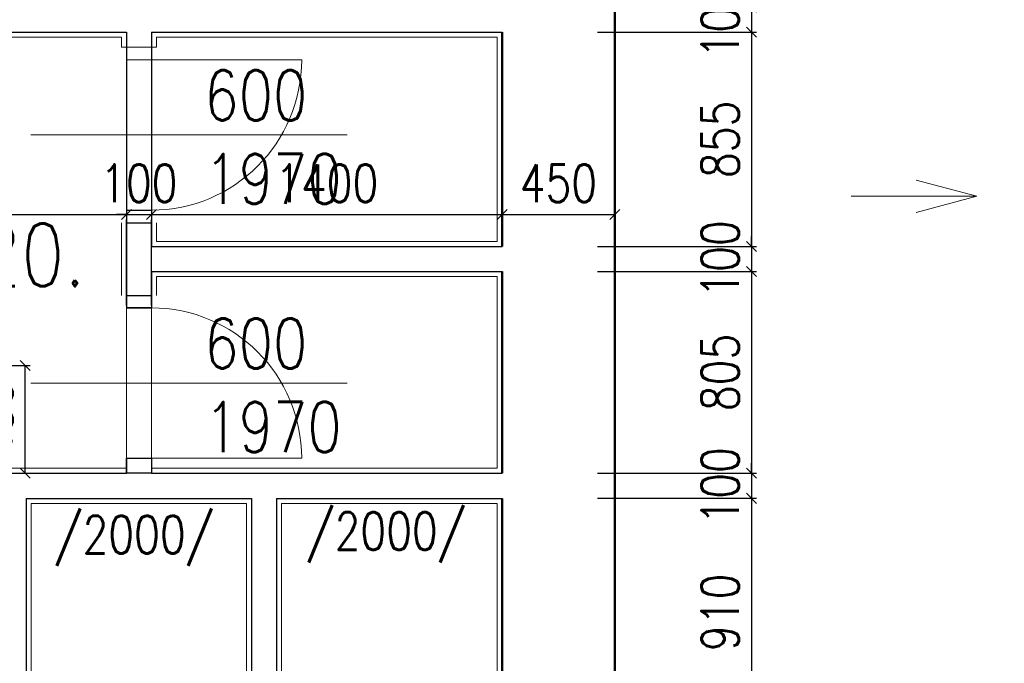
# Model space of a CAD drawing. Header units: millimetres. Extents: x -238874 to 551972, y -298952 to 658415.
# Tile 206 of 256: x 25192 to 29123, y 169963 to 172531. Entities that reach past the tile are written whole.
import ezdxf

# ---------------------------------------------------------------- set-up
doc = ezdxf.new("R2010")
doc.units = ezdxf.units.MM
doc.header["$LTSCALE"] = 20
for name, color, linetype in [('CZ', 255, 'Continuous'), ('KOTY', 8, 'Continuous'), ('ZDP', 50, 'Continuous')]:
    doc.layers.add(name, color=color, linetype=linetype)
doc.layers.add('NOSNÉ', color=8, linetype='Continuous', lineweight=50)
doc.layers.add('PRUCHODY', color=7, linetype='Continuous', lineweight=18)
doc.styles.add('SIMPLEX', font='SIMPLEX.shx', dxfattribs={"width": 0.8, "bigfont": 'CAD13.shx'})
doc.styles.get("Standard").update_dxf_attribs({"font": 'simplex.shx', "width": 0.8})
doc.dimstyles.new('CKA', dxfattribs={"dimtxt": 200, "dimasz": 40, "dimexe": 20, "dimexo": 0.2, "dimgap": 50, "dimtad": 1, "dimdec": 0, "dimrnd": 1, "dimzin": 0, "dimdsep": 46, "dimtxsty": 'Standard', "dimblk1": 'OBLIQUE', "dimblk2": 'OBLIQUE', "dimsah": 1, "dimcen": 0.09, "dimclrd": 253, "dimclre": 253, "dimclrt": 253, "dimadec": 0, "dimazin": 0, "dimtfac": 1, "dimtdec": 0, "dimtix": 1, "dimtmove": 2, "dimatfit": 3, "dimfxl": 1, "dimtolj": 1, "dimtzin": 0, "dimarcsym": 0})

# ---------------------------------------------------------------- blocks, each defined once
blk = doc.blocks.new('_OBLIQUE')
at = {"color": 0, "linetype": 'ByBlock'}
blk.add_line((-0.5, -0.5), (0.5, 0.5), dxfattribs=at)
blk = doc.blocks.new('*D1708')
at = {"layer": 'DEFPOINTS', "color": 0, "transparency": 16777216}
for p in [(27568, 175940.9), (31507.2, 175940.9), (27568, 169200.9)]:
    blk.add_point(p, dxfattribs=at)
at = {"layer": 'KOTY', "lineweight": -2, "transparency": 16777216}
for p, q in [((27948.7, 175940.9), (31527.2, 175940.9)), ((31507.2, 169200.9), (31507.2, 175940.9))]:
    blk.add_line(p, q, dxfattribs=at)
at = {"layer": 'KOTY', "lineweight": -2, "transparency": 16777216, "xscale": 40, "yscale": 40, "zscale": 40}
for p, rotation in [((31507.2, 175940.9), 90), ((31507.2, 169200.9), 270)]:
    blk.add_blockref('_OBLIQUE', p, dxfattribs=dict(at, rotation=rotation))
at = {"layer": 'KOTY', "transparency": 16777216, "insert": (31382.2, 172570.9), "char_height": 150, "attachment_point": 5, "rotation": 90, "style": 'SIMPLEX'}
blk.add_mtext('\\A1;6740', dxfattribs=at)
blk = doc.blocks.new('*D1725')
at = {"layer": 'DEFPOINTS', "color": 0, "transparency": 16777216}
for p in [(25928, 172580.9), (27118, 172480.9), (28113.7, 172480.9)]:
    blk.add_point(p, dxfattribs=at)
at = {"layer": 'KOTY', "lineweight": -2, "transparency": 16777216}
for p, q in [((28113.7, 172580.9), (28113.7, 172620.9)), ((28113.7, 172580.9), (28113.7, 172480.9)), ((27498.7, 172480.9), (28133.7, 172480.9)), ((28113.7, 172480.9), (28113.7, 172440.9))]:
    blk.add_line(p, q, dxfattribs=at)
at = {"layer": 'KOTY', "lineweight": -2, "transparency": 16777216, "xscale": 40, "yscale": 40, "zscale": 40}
for p, rotation in [((28113.7, 172580.9), 270), ((28113.7, 172480.9), 90)]:
    blk.add_blockref('_OBLIQUE', p, dxfattribs=dict(at, rotation=rotation))
at = {"layer": 'KOTY', "transparency": 16777216, "insert": (27988.7, 172530.9), "char_height": 150, "attachment_point": 5, "rotation": 90, "style": 'SIMPLEX'}
blk.add_mtext('\\A1;100', dxfattribs=at)
blk = doc.blocks.new('*D1726')
at = {"layer": 'DEFPOINTS', "color": 0, "transparency": 16777216}
for p in [(27118, 171525.9), (27118, 170720.9), (28113.7, 170720.9)]:
    blk.add_point(p, dxfattribs=at)
at = {"layer": 'KOTY', "lineweight": -2, "transparency": 16777216}
for p, q in [((28113.7, 171525.9), (28113.7, 170720.9)), ((27498.7, 170720.9), (28133.7, 170720.9))]:
    blk.add_line(p, q, dxfattribs=at)
at = {"layer": 'KOTY', "lineweight": -2, "transparency": 16777216, "xscale": 40, "yscale": 40, "zscale": 40}
for p, rotation in [((28113.7, 171525.9), 90), ((28113.7, 170720.9), 270)]:
    blk.add_blockref('_OBLIQUE', p, dxfattribs=dict(at, rotation=rotation))
at = {"layer": 'KOTY', "transparency": 16777216, "insert": (27988.7, 171123.4), "char_height": 150, "attachment_point": 5, "rotation": 90, "style": 'SIMPLEX'}
blk.add_mtext('\\A1;805', dxfattribs=at)
blk = doc.blocks.new('*D1727')
at = {"layer": 'DEFPOINTS', "color": 0, "transparency": 16777216}
for p in [(27118, 170720.9), (27118, 170620.9), (28113.7, 170620.9)]:
    blk.add_point(p, dxfattribs=at)
at = {"layer": 'KOTY', "lineweight": -2, "transparency": 16777216}
for p, q in [((28113.7, 170720.9), (28113.7, 170760.9)), ((28113.7, 170720.9), (28113.7, 170620.9)), ((27498.7, 170620.9), (28133.7, 170620.9)), ((28113.7, 170620.9), (28113.7, 170580.9))]:
    blk.add_line(p, q, dxfattribs=at)
at = {"layer": 'KOTY', "lineweight": -2, "transparency": 16777216, "xscale": 40, "yscale": 40, "zscale": 40}
for p, rotation in [((28113.7, 170720.9), 270), ((28113.7, 170620.9), 90)]:
    blk.add_blockref('_OBLIQUE', p, dxfattribs=dict(at, rotation=rotation))
at = {"layer": 'KOTY', "transparency": 16777216, "insert": (27988.7, 170670.9), "char_height": 150, "attachment_point": 5, "rotation": 90, "style": 'SIMPLEX'}
blk.add_mtext('\\A1;100', dxfattribs=at)
blk = doc.blocks.new('*D1728')
at = {"layer": 'DEFPOINTS', "color": 0, "transparency": 16777216}
for p in [(27118, 170620.9), (27118, 169710.9), (28113.7, 169710.9)]:
    blk.add_point(p, dxfattribs=at)
at = {"layer": 'KOTY', "lineweight": -2, "transparency": 16777216}
for p, q in [((28113.7, 170620.9), (28113.7, 169710.9)), ((27498.7, 169710.9), (28133.7, 169710.9))]:
    blk.add_line(p, q, dxfattribs=at)
at = {"layer": 'KOTY', "lineweight": -2, "transparency": 16777216, "xscale": 40, "yscale": 40, "zscale": 40}
for p, rotation in [((28113.7, 170620.9), 90), ((28113.7, 169710.9), 270)]:
    blk.add_blockref('_OBLIQUE', p, dxfattribs=dict(at, rotation=rotation))
at = {"layer": 'KOTY', "transparency": 16777216, "insert": (27988.7, 170165.9), "char_height": 150, "attachment_point": 5, "rotation": 90, "style": 'SIMPLEX'}
blk.add_mtext('\\A1;910', dxfattribs=at)
blk = doc.blocks.new('*D1733')
at = {"layer": 'DEFPOINTS', "color": 0, "transparency": 16777216}
for p in [(27568, 171753.3), (27568, 171753.3), (27118, 171625.9)]:
    blk.add_point(p, dxfattribs=at)
at = {"layer": 'KOTY', "lineweight": -2, "transparency": 16777216}
for p, q in [((27568, 172134.1), (27568, 171773.3)), ((27118, 171753.3), (27568, 171753.3))]:
    blk.add_line(p, q, dxfattribs=at)
at = {"layer": 'KOTY', "lineweight": -2, "transparency": 16777216, "xscale": 40, "yscale": 40, "zscale": 40, "rotation": 180}
blk.add_blockref('_OBLIQUE', (27118, 171753.3), dxfattribs=at)
at = {"layer": 'KOTY', "lineweight": -2, "transparency": 16777216, "xscale": 40, "yscale": 40, "zscale": 40}
blk.add_blockref('_OBLIQUE', (27568, 171753.3), dxfattribs=at)
at = {"layer": 'KOTY', "transparency": 16777216, "insert": (27343, 171878.3), "char_height": 150, "attachment_point": 5, "style": 'SIMPLEX'}
blk.add_mtext('\\A1;450', dxfattribs=at)
blk = doc.blocks.new('*D1734')
at = {"layer": 'DEFPOINTS', "color": 0, "transparency": 16777216}
for p in [(27118, 172480.9), (27118, 171625.9), (28113.7, 171625.9)]:
    blk.add_point(p, dxfattribs=at)
at = {"layer": 'KOTY', "lineweight": -2, "transparency": 16777216}
for p, q in [((28113.7, 172480.9), (28113.7, 171625.9)), ((27498.7, 171625.9), (28133.7, 171625.9))]:
    blk.add_line(p, q, dxfattribs=at)
at = {"layer": 'KOTY', "lineweight": -2, "transparency": 16777216, "xscale": 40, "yscale": 40, "zscale": 40}
for p, rotation in [((28113.7, 172480.9), 90), ((28113.7, 171625.9), 270)]:
    blk.add_blockref('_OBLIQUE', p, dxfattribs=dict(at, rotation=rotation))
at = {"layer": 'KOTY', "transparency": 16777216, "insert": (27988.7, 172053.4), "char_height": 150, "attachment_point": 5, "rotation": 90, "style": 'SIMPLEX'}
blk.add_mtext('\\A1;855', dxfattribs=at)
blk = doc.blocks.new('*D1735')
at = {"layer": 'DEFPOINTS', "color": 0, "transparency": 16777216}
for p in [(27118, 171625.9), (27118, 171525.9), (28113.7, 171525.9)]:
    blk.add_point(p, dxfattribs=at)
at = {"layer": 'KOTY', "lineweight": -2, "transparency": 16777216}
for p, q in [((28113.7, 171625.9), (28113.7, 171665.9)), ((28113.7, 171625.9), (28113.7, 171525.9)), ((27498.7, 171525.9), (28133.7, 171525.9)), ((28113.7, 171525.9), (28113.7, 171485.9))]:
    blk.add_line(p, q, dxfattribs=at)
at = {"layer": 'KOTY', "lineweight": -2, "transparency": 16777216, "xscale": 40, "yscale": 40, "zscale": 40}
for p, rotation in [((28113.7, 171625.9), 270), ((28113.7, 171525.9), 90)]:
    blk.add_blockref('_OBLIQUE', p, dxfattribs=dict(at, rotation=rotation))
at = {"layer": 'KOTY', "transparency": 16777216, "insert": (27988.7, 171575.9), "char_height": 150, "attachment_point": 5, "rotation": 90, "style": 'SIMPLEX'}
blk.add_mtext('\\A1;100', dxfattribs=at)
blk = doc.blocks.new('*D1736')
at = {"layer": 'DEFPOINTS', "color": 0, "transparency": 16777216}
for p in [(25718, 171770.9), (27118, 171753.3), (27118, 171625.9)]:
    blk.add_point(p, dxfattribs=at)
at = {"layer": 'KOTY', "lineweight": -2, "transparency": 16777216}
for p, q in [((27118, 172006.6), (27118, 171773.3)), ((25718, 171753.3), (27118, 171753.3))]:
    blk.add_line(p, q, dxfattribs=at)
at = {"layer": 'KOTY', "lineweight": -2, "transparency": 16777216, "xscale": 40, "yscale": 40, "zscale": 40, "rotation": 180}
blk.add_blockref('_OBLIQUE', (25718, 171753.3), dxfattribs=at)
at = {"layer": 'KOTY', "lineweight": -2, "transparency": 16777216, "xscale": 40, "yscale": 40, "zscale": 40}
blk.add_blockref('_OBLIQUE', (27118, 171753.3), dxfattribs=at)
at = {"layer": 'KOTY', "transparency": 16777216, "insert": (26418, 171878.3), "char_height": 150, "attachment_point": 5, "style": 'SIMPLEX'}
blk.add_mtext('\\A1;1400', dxfattribs=at)
blk = doc.blocks.new('*D1738')
at = {"layer": 'DEFPOINTS', "color": 0, "transparency": 16777216}
for p in [(24607.6, 171150.9), (25213.8, 171150.9), (24607.6, 170720.9)]:
    blk.add_point(p, dxfattribs=at)
at = {"layer": 'KOTY', "lineweight": -2, "transparency": 16777216}
for p, q in [((24988.4, 171150.9), (25233.8, 171150.9)), ((25213.8, 170720.9), (25213.8, 171150.9))]:
    blk.add_line(p, q, dxfattribs=at)
at = {"layer": 'KOTY', "lineweight": -2, "transparency": 16777216, "xscale": 40, "yscale": 40, "zscale": 40}
for p, rotation in [((25213.8, 171150.9), 90), ((25213.8, 170720.9), 270)]:
    blk.add_blockref('_OBLIQUE', p, dxfattribs=dict(at, rotation=rotation))
at = {"layer": 'KOTY', "transparency": 16777216, "insert": (25088.8, 170935.9), "char_height": 150, "attachment_point": 5, "rotation": 90, "style": 'SIMPLEX'}
blk.add_mtext('\\A1;430', dxfattribs=at)
blk = doc.blocks.new('*D1744')
at = {"layer": 'DEFPOINTS', "color": 0, "transparency": 16777216}
for p in [(25618, 171770.9), (25618, 171753.3), (24218, 171550.9)]:
    blk.add_point(p, dxfattribs=at)
at = {"layer": 'KOTY', "lineweight": -2, "transparency": 16777216}
for p, q in [((24218, 171753.3), (25618, 171753.3)), ((25618, 171390.1), (25618, 171733.3))]:
    blk.add_line(p, q, dxfattribs=at)
at = {"layer": 'KOTY', "lineweight": -2, "transparency": 16777216, "xscale": 40, "yscale": 40, "zscale": 40, "rotation": 180}
blk.add_blockref('_OBLIQUE', (24218, 171753.3), dxfattribs=at)
at = {"layer": 'KOTY', "lineweight": -2, "transparency": 16777216, "xscale": 40, "yscale": 40, "zscale": 40}
blk.add_blockref('_OBLIQUE', (25618, 171753.3), dxfattribs=at)
at = {"layer": 'KOTY', "transparency": 16777216, "insert": (24918, 171878.3), "char_height": 150, "attachment_point": 5, "style": 'SIMPLEX'}
blk.add_mtext('\\A1;1400', dxfattribs=at)
blk = doc.blocks.new('*D1745')
at = {"layer": 'DEFPOINTS', "color": 0, "transparency": 16777216}
for p in [(25618, 171770.9), (25718, 171770.9), (25718, 171753.3)]:
    blk.add_point(p, dxfattribs=at)
at = {"layer": 'KOTY', "lineweight": -2, "transparency": 16777216}
for p, q in [((25618, 171753.3), (25578, 171753.3)), ((25618, 171753.3), (25718, 171753.3)), ((25718, 171753.3), (25758, 171753.3)), ((25718, 171390.1), (25718, 171733.3))]:
    blk.add_line(p, q, dxfattribs=at)
at = {"layer": 'KOTY', "lineweight": -2, "transparency": 16777216, "xscale": 40, "yscale": 40, "zscale": 40}
blk.add_blockref('_OBLIQUE', (25618, 171753.3), dxfattribs=at)
at = {"layer": 'KOTY', "lineweight": -2, "transparency": 16777216, "xscale": 40, "yscale": 40, "zscale": 40, "rotation": 180}
blk.add_blockref('_OBLIQUE', (25718, 171753.3), dxfattribs=at)
at = {"layer": 'KOTY', "transparency": 16777216, "insert": (25668, 171878.3), "char_height": 150, "attachment_point": 5, "style": 'SIMPLEX'}
blk.add_mtext('\\A1;100', dxfattribs=at)

msp = doc.modelspace()

# ---------------------------------------------------------------- linework, layer by layer
at = {"layer": 'NOSNÉ'}
for p, q in [((27567.962, 175940.863), (27567.962, 166450.863)), ((27117.962, 172480.863), (27117.962, 171625.863)), ((27117.962, 171525.863), (27117.962, 170720.863)), ((27117.962, 170620.863), (27117.962, 169710.863))]:
    msp.add_line(p, q, dxfattribs=at)
at = {"layer": 'PRUCHODY'}
for p, q in [((24237.962, 172460.863), (25597.962, 172460.863)), ((24617.962, 172480.863), (25617.962, 172480.863)), ((25597.962, 172460.863), (25597.962, 172420.863)), ((25717.962, 172480.863), (27117.962, 172480.863)), ((25737.962, 172460.863), (27097.962, 172460.863)), ((25737.962, 172460.863), (25737.962, 172420.863)), ((27097.962, 172460.863), (27097.962, 171645.863)), ((25597.962, 172420.863), (25737.962, 172420.863)), ((25617.962, 172420.863), (25717.962, 172420.863)), ((25617.962, 172370.863), (25717.962, 172370.863)), ((25617.962, 172370.863), (25717.962, 172370.863)), ((25717.962, 172370.863), (26317.962, 172370.863)), ((25717.962, 172370.863), (26317.962, 172370.863)), ((25236.879, 172070.863), (26499.895, 172070.863)), ((29012.945, 171826.147), (28770.882, 171891.008)), ((28511.74, 171826.147), (29012.945, 171826.147)), ((29012.945, 171826.147), (28770.882, 171761.286)), ((25597.962, 171430.863), (25597.962, 171720.863)), ((25617.962, 171645.863), (25617.962, 171720.863)), ((25737.962, 171645.863), (25737.962, 171720.863)), ((25737.962, 171645.863), (27097.962, 171645.863)), ((27117.962, 171525.863), (27117.962, 170720.863)), ((25737.962, 171505.863), (27097.962, 171505.863)), ((25737.962, 171430.863), (25737.962, 171505.863)), ((27097.962, 171505.863), (27097.962, 170740.863)), ((25617.962, 171380.863), (25617.962, 170780.863)), ((25717.962, 170780.863), (25717.962, 171380.863)), ((25236.879, 171080.863), (26499.895, 171080.863)), ((25617.962, 170780.863), (25717.962, 170780.863)), ((25717.962, 170780.863), (26317.962, 170780.863)), ((24217.962, 170740.863), (25617.962, 170740.863)), ((25717.962, 170740.863), (27097.962, 170740.863)), ((25237.962, 170600.863), (25237.962, 169730.863)), ((25237.962, 170600.863), (26097.962, 170600.863)), ((26097.962, 170600.863), (26097.962, 168710.863)), ((26237.962, 170600.863), (27097.962, 170600.863)), ((26237.962, 170600.863), (26237.962, 169730.863)), ((27097.962, 166570.863), (27097.962, 170600.863))]:
    msp.add_line(p, q, dxfattribs=at)
msp.add_lwpolyline([(25717.962, 170740.863), (25717.962, 170780.863), (25617.962, 170780.863), (25617.962, 170740.863)], dxfattribs=at)
for centre, start, end in [((25717.962, 172370.863), 270, 0), ((25717.962, 170780.863), 0, 90)]:
    msp.add_arc(centre, 600, start, end, dxfattribs=at)
at = {"layer": 'ZDP'}
for p, q in [((24217.962, 172480.863), (25617.962, 172480.863)), ((25617.962, 172480.863), (25617.962, 171380.863)), ((25717.962, 172480.863), (27117.962, 172480.863)), ((25717.962, 172480.863), (25717.962, 171625.863)), ((25617.962, 171770.863), (25717.962, 171770.863)), ((25617.962, 171720.863), (25717.962, 171720.863)), ((25717.962, 171625.863), (27117.962, 171625.863)), ((25717.962, 171525.863), (27117.962, 171525.863)), ((25717.962, 171525.863), (25717.962, 171380.863)), ((25617.962, 171430.863), (25717.962, 171430.863)), ((25617.962, 171380.863), (25717.962, 171380.863)), ((25617.962, 170780.863), (25617.962, 170720.863)), ((25717.962, 170780.863), (25717.962, 170720.863)), ((24217.962, 170720.863), (25617.962, 170720.863)), ((25717.962, 170720.863), (27117.962, 170720.863)), ((25217.962, 170620.863), (25217.962, 169710.863)), ((25217.962, 170620.863), (26117.962, 170620.863)), ((26117.962, 170620.863), (26117.962, 168710.863)), ((26217.962, 170620.863), (26217.962, 169710.863)), ((26217.962, 170620.863), (27117.962, 170620.863))]:
    msp.add_line(p, q, dxfattribs=at)
for points in [[(25617.962, 171380.863), (25717.962, 171380.863), (25717.962, 171380.863), (25617.962, 171380.863)], [(25717.962, 170720.863), (25617.962, 170720.863), (25617.962, 170780.863), (25717.962, 170780.863)]]:
    msp.add_lwpolyline(points, close=True, dxfattribs=at)

# ---------------------------------------------------------------- texts
at = {"layer": 'CZ', "color": 7, "attachment_point": 1}
for s, insert, char_height, width in [('600\\P1970', (25929.396, 172328.911), 200, 921.6), ('2.20.', (24770.034, 171717.333), 250, 971.4), ('600\\P1970', (25929.396, 171338.911), 200, 921.6), ('/2000/', (26336.535, 170565.442), 150, 779.2), ('/2000/', (25330.1, 170551.274), 150, 779.2)]:
    msp.add_mtext(s, dxfattribs=dict(at, insert=insert, char_height=char_height, width=width))

# ---------------------------------------------------------------- dimensions: what is measured, and where the dimension line sits
at = {"layer": 'KOTY'}
for base, p1, p2, text, picture, middle in [((31507.166, 175940.863), (27567.962, 169200.863), (27567.962, 175940.863), '6740', '*D1708', (31382.166, 172570.863)), ((28113.679, 172480.863), (25927.962, 172580.863), (27117.962, 172480.863), '100', '*D1725', (27988.679, 172530.863)), ((28113.679, 171625.863), (27117.962, 172480.863), (27117.962, 171625.863), '855', '*D1734', (27988.679, 172053.363)), ((28113.679, 171525.863), (27117.962, 171625.863), (27117.962, 171525.863), '100', '*D1735', (27988.679, 171575.863)), ((28113.679, 170720.863), (27117.962, 171525.863), (27117.962, 170720.863), '805', '*D1726', (27988.679, 171123.363)), ((25213.819, 171150.863), (24607.601, 170720.863), (24607.601, 171150.863), '430', '*D1738', (25088.819, 170935.863)), ((28113.679, 170620.863), (27117.962, 170720.863), (27117.962, 170620.863), '100', '*D1727', (27988.679, 170670.863)), ((28113.679, 169710.863), (27117.962, 170620.863), (27117.962, 169710.863), '910', '*D1728', (27988.679, 170165.863))]:
    dim = msp.add_linear_dim(base=base, p1=p1, p2=p2, angle=270, text=text, dimstyle='CKA', override={"dimtxt": 150, "dimexo": 380.774374, "dimtxsty": 'SIMPLEX', "dimse1": 1, "dimclrd": 256, "dimclre": 256, "dimclrt": 256}, dxfattribs=at)
    dim.commit()
    dim.dimension.update_dxf_attribs({"geometry": picture, "text_midpoint": middle})
for base, p1, p2, text, picture, middle in [((27567.962, 171753.287), (27117.962, 171625.863), (27567.962, 171753.287), '450', '*D1733', (27342.962, 171878.287)), ((27117.962, 171753.287), (25717.962, 171770.863), (27117.962, 171625.863), '1400', '*D1736', (26417.962, 171878.287)), ((25617.962, 171753.287), (24217.962, 171550.863), (25617.962, 171770.863), '1400', '*D1744', (24917.962, 171878.287)), ((25717.962, 171753.287), (25617.962, 171770.863), (25717.962, 171770.863), '100', '*D1745', (25667.962, 171878.287))]:
    dim = msp.add_linear_dim(base=base, p1=p1, p2=p2, text=text, dimstyle='CKA', override={"dimtxt": 150, "dimexo": 380.774374, "dimtxsty": 'SIMPLEX', "dimse1": 1, "dimclrd": 256, "dimclre": 256, "dimclrt": 256}, dxfattribs=at)
    dim.commit()
    dim.dimension.update_dxf_attribs({"geometry": picture, "text_midpoint": middle})

doc.saveas('drawing.dxf')
